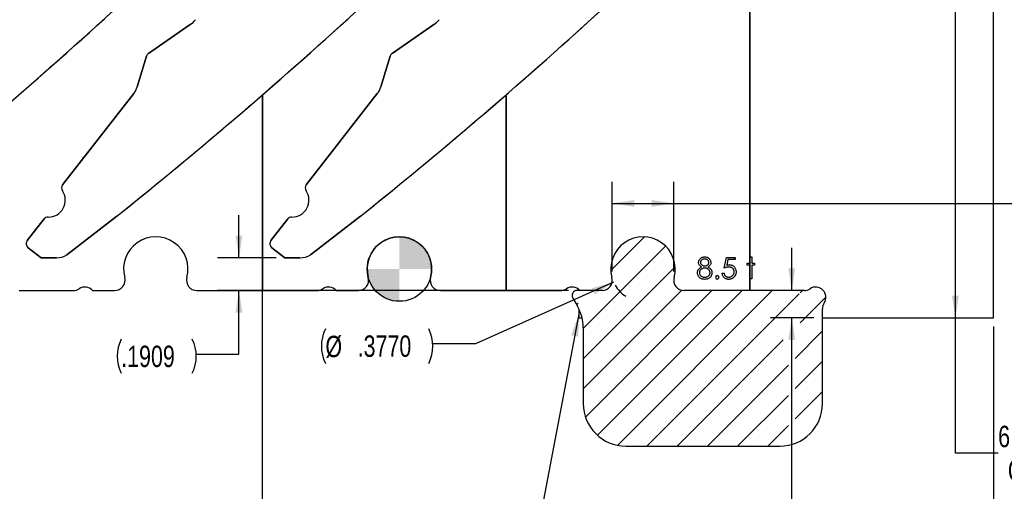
# Model space of a CAD drawing. Header units: inches. Extents: x 0.1 to 87.3, y 0.1 to 33.9.
# Tile 112 of 174: x 42.7 to 48.4, y 19.4 to 22.2. Entities that reach past the tile are written whole.
import ezdxf

# ---------------------------------------------------------------- set-up
doc = ezdxf.new("R2010")
doc.units = ezdxf.units.IN
doc.header["$MEASUREMENT"] = 0
doc.layers.add('DIMENSIONS', color=171, linetype='Continuous')
doc.layers.add('NOTES', color=5, linetype='Continuous')
doc.styles.add('SLDTEXTSTYLE0', font='TXT', dxfattribs={"width": 0.75})
doc.dimstyles.new('SLDDIMSTYLE0', dxfattribs={"dimtxt": 0.125, "dimasz": 0.13, "dimexe": 0, "dimexo": 0.0625, "dimgap": 0.03125, "dimtad": 0, "dimtih": 1, "dimtoh": 1, "dimdec": 4, "dimrnd": 1e-09, "dimzin": 4, "dimdsep": 46, "dimtxsty": 'SLDTEXTSTYLE0', "dimsah": 1, "dimcen": 0.09, "dimadec": 0, "dimazin": 1, "dimtfac": 1, "dimtdec": 4, "dimtofl": 0, "dimtmove": 0, "dimatfit": 3, "dimfxl": 1, "dimfrac": 2, "dimtolj": 1, "dimtzin": 12, "dimarcsym": 0})
doc.dimstyles.new('SLDDIMSTYLE2', dxfattribs={"dimtxt": 0.125, "dimasz": 0.13, "dimexe": 0, "dimexo": 0.0625, "dimgap": 0.03125, "dimtad": 0, "dimtih": 1, "dimtoh": 1, "dimdec": 4, "dimrnd": 1e-09, "dimzin": 12, "dimdsep": 46, "dimtxsty": 'SLDTEXTSTYLE0', "dimsah": 1, "dimcen": 0.09, "dimadec": 0, "dimazin": 3, "dimtfac": 1, "dimtdec": 4, "dimtmove": 0, "dimatfit": 0, "dimfxl": 1, "dimfrac": 2, "dimtolj": 1, "dimtzin": 12, "dimarcsym": 0})
doc.dimstyles.new('SLDDIMSTYLE5', dxfattribs={"dimtxt": 0.125, "dimasz": 0.13, "dimexe": 0, "dimexo": 0.0625, "dimgap": 0.03125, "dimtad": 0, "dimtih": 1, "dimtoh": 1, "dimdec": 4, "dimrnd": 1e-09, "dimzin": 4, "dimdsep": 46, "dimtxsty": 'SLDTEXTSTYLE0', "dimsah": 1, "dimcen": 0.09, "dimadec": 0, "dimazin": 1, "dimtfac": 1, "dimtdec": 4, "dimtmove": 0, "dimatfit": 0, "dimfxl": 1, "dimfrac": 2, "dimtolj": 1, "dimtzin": 12, "dimarcsym": 0})
doc.dimstyles.new('SLDDIMSTYLE6', dxfattribs={"dimtxt": 0.125, "dimasz": 0.13, "dimexe": 0, "dimexo": 0.0625, "dimgap": 0.03125, "dimtad": 0, "dimtih": 1, "dimtoh": 1, "dimdec": 4, "dimrnd": 1e-09, "dimzin": 12, "dimdsep": 46, "dimtxsty": 'SLDTEXTSTYLE0', "dimsah": 1, "dimcen": 0.09, "dimadec": 0, "dimazin": 3, "dimtfac": 1, "dimtdec": 4, "dimtofl": 0, "dimtmove": 0, "dimatfit": 3, "dimfxl": 1, "dimfrac": 2, "dimtolj": 1, "dimtzin": 12, "dimarcsym": 0})
doc.dimstyles.new('SLDDIMSTYLE7', dxfattribs={"dimtxt": 0.125, "dimasz": 0.13, "dimexe": 0, "dimexo": 0.0625, "dimgap": 0.03125, "dimtad": 0, "dimtih": 1, "dimtoh": 1, "dimdec": 1, "dimrnd": 1e-09, "dimzin": 12, "dimdsep": 46, "dimtxsty": 'SLDTEXTSTYLE0', "dimsah": 1, "dimcen": 0.09, "dimadec": 0, "dimazin": 3, "dimtfac": 1, "dimtdec": 1, "dimtofl": 0, "dimtmove": 0, "dimatfit": 3, "dimfxl": 1, "dimfrac": 2, "dimtolj": 1, "dimtzin": 12, "dimarcsym": 0})
doc.dimstyles.new('SLDDIMSTYLE8', dxfattribs={"dimtxt": 0.125, "dimasz": 0.13, "dimexe": 0, "dimexo": 0.0625, "dimgap": 0.03125, "dimtad": 0, "dimtih": 1, "dimtoh": 1, "dimdec": 4, "dimrnd": 1e-09, "dimzin": 4, "dimdsep": 46, "dimtxsty": 'SLDTEXTSTYLE0', "dimsah": 1, "dimcen": 0, "dimadec": 0, "dimazin": 1, "dimtfac": 1, "dimtdec": 4, "dimtofl": 0, "dimtmove": 0, "dimatfit": 3, "dimfxl": 1, "dimfrac": 2, "dimtolj": 1, "dimtzin": 12, "dimarcsym": 0})
doc.dimstyles.new('SLDDIMSTYLE9', dxfattribs={"dimtxt": 0.18, "dimasz": 0.13, "dimexe": 0, "dimexo": 0.0625, "dimgap": 0, "dimtad": 0, "dimtih": 1, "dimtoh": 1, "dimdec": 0, "dimrnd": 1e-09, "dimzin": 0, "dimdsep": 46, "dimtxsty": 'Standard', "dimsah": 1, "dimcen": 0.09, "dimadec": 0, "dimazin": 0, "dimtfac": 0.13, "dimtdec": 0, "dimtofl": 0, "dimtmove": 0, "dimatfit": 3, "dimfxl": 1, "dimfrac": 2, "dimtolj": 1, "dimtzin": 0, "dimarcsym": 0})

# ---------------------------------------------------------------- blocks, each defined once
blk = doc.blocks.new('SW_HATCH_6')
at = {"color": 0, "linetype": 'Continuous', "lineweight": 18}
for p, q in [((0.3877, 0.3877), (0.1907, 0.1907)), ((0.5108, 0.3341), (0.029, -0.1478)), ((0.567, 0.2134), (0.029, -0.3246)), ((0.6061, 0.0757), (0.029, -0.5014)), ((0.7815, 0.0744), (0.042, -0.6651)), ((0.9583, 0.0744), (0.1121, -0.7718)), ((1.135, 0.0744), (0.2299, -0.8308)), ((1.3118, 0.0744), (1.2985, 0.061)), ((0, 0), (-0.0095, -0.0095)), ((1.2921, 0.0547), (0.4018, -0.8356)), ((1.449, 0.0348), (1.2985, -0.1157)), ((1.429, -0.162), (1.2686, -0.3224)), ((1.1994, -0.2148), (0.5786, -0.8356)), ((1.429, -0.3388), (1.2686, -0.4991)), ((1.2293, -0.3617), (0.7554, -0.8356)), ((1.429, -0.5156), (1.2686, -0.6759)), ((1.2293, -0.5385), (0.9321, -0.8356)), ((1.2293, -0.7153), (1.1089, -0.8356))]:
    blk.add_line(p, q, dxfattribs=at)
blk = doc.blocks.new('_D')
at = {"layer": 'DIMENSIONS'}
for p, q in [((48.1618, 20.4384), (48.1618, 26.7484)), ((48.1618, 19.6468), (48.1618, 20.4384)), ((48.4118, 19.6468), (48.1618, 19.6468))]:
    blk.add_line(p, q, dxfattribs=at)
for points in [[(48.1618, 26.7484), (48.1418, 26.6184), (48.1818, 26.6184)], [(48.1618, 20.4384), (48.1818, 20.5684), (48.1418, 20.5684)]]:
    blk.add_solid(points, dxfattribs=at)
at = {"layer": 'DIMENSIONS', "char_height": 0.125, "attachment_point": 1, "style": 'SLDTEXTSTYLE0'}
for s, insert in [('6.3100', (48.4118, 19.8079)), ('COIL', (48.4684, 19.6095))]:
    blk.add_mtext(s, dxfattribs=dict(at, insert=insert))
blk = doc.blocks.new('_D_8')
at = {"layer": 'DIMENSIONS'}
for p, q in [((47.2045, 20.5984), (47.2045, 20.8484)), ((47.3346, 20.4384), (47.0795, 20.4384)), ((47.2045, 19.0846), (47.2045, 20.4384)), ((46.9545, 19.0846), (47.2045, 19.0846))]:
    blk.add_line(p, q, dxfattribs=at)
for centre, start, end in [((46.7139, 19.0719), 153.43495, 206.56505), ((46.7327, 19.0719), 333.43495, 26.56505)]:
    blk.add_arc(centre, 0.2219, start, end, dxfattribs=at)
for points in [[(47.2045, 20.5984), (47.2245, 20.7284), (47.1845, 20.7284)], [(47.2045, 20.4384), (47.1845, 20.3084), (47.2245, 20.3084)]]:
    blk.add_solid(points, dxfattribs=at)
at = {"layer": 'DIMENSIONS', "insert": (46.5155, 19.1338), "char_height": 0.125, "attachment_point": 1, "style": 'SLDTEXTSTYLE0'}
blk.add_mtext('.1600', dxfattribs=at)
blk = doc.blocks.new('_D_9')
at = {"layer": 'DIMENSIONS'}
for p, q in [((46.1547, 20.7084), (46.1547, 21.2322)), ((46.5144, 20.7084), (46.5144, 21.2322)), ((46.1547, 21.1072), (46.5144, 21.1072)), ((46.5144, 21.1072), (49.3301, 21.1072))]:
    blk.add_line(p, q, dxfattribs=at)
for centre, start, end in [((49.9957, 21.0945), 153.43495, 206.56505), ((49.6561, 21.0945), 333.43495, 26.56505)]:
    blk.add_arc(centre, 0.6656, start, end, dxfattribs=at)
for points in [[(46.1547, 21.1072), (46.2847, 21.0872), (46.2847, 21.1272)], [(46.5144, 21.1072), (46.3844, 21.1272), (46.3844, 21.0872)]]:
    blk.add_solid(points, dxfattribs=at)
at = {"layer": 'DIMENSIONS', "char_height": 0.125, "attachment_point": 1, "style": 'SLDTEXTSTYLE0'}
for s, insert in [('.3597', (49.6181, 21.3549)), ('SLUG', (49.6187, 21.1565)), ('RETENTION', (49.4003, 20.958))]:
    blk.add_mtext(s, dxfattribs=dict(at, insert=insert))
blk = doc.blocks.new('_D_10')
at = {"layer": 'DIMENSIONS'}
for p, q in [((2.8197, 20.8042), (2.8197, 14.5427)), ((48.3846, 20.3884), (48.3846, 14.5427)), ((2.8197, 14.6677), (27.4208, 14.6677)), ((48.3846, 14.6677), (27.7909, 14.6677))]:
    blk.add_line(p, q, dxfattribs=at)
for centre, start, end in [((27.6426, 14.655), 153.43495, 206.56505), ((27.569, 14.655), 333.43495, 26.56505)]:
    blk.add_arc(centre, 0.2219, start, end, dxfattribs=at)
for points in [[(2.8197, 14.6677), (2.9497, 14.6477), (2.9497, 14.6877)], [(48.3846, 14.6677), (48.2546, 14.6877), (48.2546, 14.6477)]]:
    blk.add_solid(points, dxfattribs=at)
at = {"layer": 'DIMENSIONS', "insert": (27.4442, 14.7169), "char_height": 0.125, "attachment_point": 1, "style": 'SLDTEXTSTYLE0'}
blk.add_mtext('45.6', dxfattribs=at)
blk = doc.blocks.new('_D_12')
at = {"layer": 'DIMENSIONS'}
for p, q in [((43.9713, 20.7892), (43.9713, 21.0392)), ((44.1886, 20.7892), (43.8463, 20.7892)), ((45.8996, 20.5984), (43.8463, 20.5984)), ((43.9713, 20.2266), (43.9713, 20.5984)), ((43.7213, 20.2266), (43.9713, 20.2266))]:
    blk.add_line(p, q, dxfattribs=at)
for centre, start, end in [((43.4807, 20.2139), 153.43495, 206.56505), ((43.4994, 20.2139), 333.43495, 26.56505)]:
    blk.add_arc(centre, 0.2219, start, end, dxfattribs=at)
for points in [[(43.9713, 20.7892), (43.9913, 20.9192), (43.9513, 20.9192)], [(43.9713, 20.5984), (43.9513, 20.4684), (43.9913, 20.4684)]]:
    blk.add_solid(points, dxfattribs=at)
at = {"layer": 'DIMENSIONS', "insert": (43.2822, 20.2758), "char_height": 0.125, "attachment_point": 1, "style": 'SLDTEXTSTYLE0'}
blk.add_mtext('.1909', dxfattribs=at)
blk = doc.blocks.new('_D_13')
at = {"layer": 'DIMENSIONS'}
for p, q in [((46.1625, 20.6465), (45.3547, 20.2857)), ((45.3547, 20.2857), (45.1047, 20.2857))]:
    blk.add_line(p, q, dxfattribs=at)
for centre, radius, start, end in [((46.3346, 20.7234), 0.1885, 210.01892, 237.61622), ((44.6778, 20.273), 0.2247, 153.43495, 206.56505), ((44.88, 20.273), 0.2247, 333.43495, 26.56505)]:
    blk.add_arc(centre, radius, start, end, dxfattribs=at)
blk.add_solid([(46.1625, 20.6465), (46.0356, 20.6117), (46.0519, 20.5752)], dxfattribs=at)
at = {"layer": 'DIMENSIONS', "char_height": 0.125, "attachment_point": 1, "style": 'SLDTEXTSTYLE0'}
for s, insert in [('%%c', (44.4768, 20.3336)), ('.3770', (44.6653, 20.3356))]:
    blk.add_mtext(s, dxfattribs=dict(at, insert=insert))
blk = doc.blocks.new('SW_DOWELSYMBOL_9')
at = {"linetype": 'Continuous', "lineweight": 18}
h = blk.add_hatch(color=0, dxfattribs=at)
edge = h.paths.add_edge_path(flags=0)
edge.add_arc((0, 0), 0.1885, 0, 90)
edge.add_line((0, 0.1885), (0, 0))
edge.add_line((0, 0), (0.1885, 0))
h = blk.add_hatch(color=0, dxfattribs=at)
edge = h.paths.add_edge_path(flags=0)
edge.add_arc((0, 0), 0.1885, 180, 270)
edge.add_line((0, -0.1885), (0, 0))
edge.add_line((0, 0), (-0.1885, 0))
at = {"layer": 'NOTES', "color": 0}
blk.add_circle((0, 0), 0.1885, dxfattribs=at)

msp = doc.modelspace()

# ---------------------------------------------------------------- linework, layer by layer
at = {"color": 7, "linetype": 'Continuous', "lineweight": 25}
for p, q in [((48.38457, 20.43835), (48.38457, 26.74835)), ((46.95957, 20.59835), (46.95957, 25.06934)), ((46.95957, 25.06934), (46.95957, 20.59835)), ((43.44269, 21.98389), (43.68611, 22.1521)), ((43.68611, 22.1521), (43.44269, 21.98389)), ((44.86769, 21.98389), (45.11111, 22.1521)), ((45.11111, 22.1521), (44.86769, 21.98389)), ((43.37649, 21.78893), (43.43105, 21.96795)), ((43.43105, 21.96795), (43.37649, 21.78893)), ((44.80149, 21.78893), (44.85605, 21.96795)), ((44.85605, 21.96795), (44.80149, 21.78893)), ((42.93979, 21.21642), (43.35542, 21.74841)), ((43.35542, 21.74841), (42.93979, 21.21642)), ((44.10957, 20.59835), (44.10957, 21.74249)), ((44.10957, 21.74249), (44.10957, 20.59835)), ((44.36479, 21.21642), (44.78042, 21.74841)), ((44.78042, 21.74841), (44.36479, 21.21642)), ((45.53457, 21.74249), (45.53457, 20.59835)), ((45.53457, 20.59835), (45.53457, 21.74249)), ((43.2569, 21.03268), (42.96466, 20.80598)), ((42.96466, 20.80598), (43.2569, 21.03268)), ((44.6819, 21.03268), (44.38966, 20.80598)), ((44.38966, 20.80598), (44.6819, 21.03268)), ((42.7331, 20.89016), (42.8314, 21.01599)), ((42.8314, 21.01599), (42.7331, 20.89016)), ((44.1581, 20.89016), (44.2564, 21.01599)), ((44.2564, 21.01599), (44.1581, 20.89016)), ((42.81356, 20.78923), (42.73827, 20.84805)), ((42.73827, 20.84805), (42.81356, 20.78923)), ((44.23856, 20.78923), (44.16327, 20.84805)), ((44.16327, 20.84805), (44.23856, 20.78923)), ((42.903, 20.78906), (42.81356, 20.78923)), ((42.81356, 20.78923), (42.903, 20.78906)), ((44.328, 20.78906), (44.23856, 20.78923)), ((44.23856, 20.78923), (44.328, 20.78906)), ((42.68457, 20.59835), (43.00324, 20.59835)), ((43.1143, 20.59835), (43.24473, 20.59835)), ((43.72442, 20.59835), (44.10957, 20.59835)), ((44.10957, 20.59835), (44.42824, 20.59835)), ((44.5393, 20.59835), (44.66973, 20.59835)), ((45.14942, 20.59835), (45.53457, 20.59835)), ((45.53457, 20.59835), (45.85324, 20.59835)), ((46.09473, 20.59835), (45.94957, 20.59835)), ((47.27824, 20.59835), (46.57442, 20.59835)), ((45.92359, 20.55335), (45.95108, 20.50574)), ((45.95957, 20.48971), (45.95957, 20.43835)), ((47.38457, 19.93835), (47.38457, 20.49202)), ((45.95957, 20.43835), (45.97785, 20.43835)), ((47.38457, 20.43835), (48.38457, 20.43835)), ((45.98457, 20.38074), (45.98457, 19.93835)), ((46.23457, 19.68835), (47.13457, 19.68835))]:
    msp.add_line(p, q, dxfattribs=at)
at = {"color": 7, "linetype": 'Continuous'}
msp.add_line((44.10957, 16.36386), (44.10957, 20.59835), dxfattribs=at)
at = {"color": 7, "linetype": 'Continuous', "flags": 128}
for points in [[(46.71364, 20.73607), (46.7167, 20.73444), (46.71953, 20.73277), (46.72213, 20.73101), (46.72453, 20.72924), (46.72674, 20.72738), (46.72872, 20.72545), (46.73047, 20.7235), (46.73202, 20.72147), (46.73337, 20.71939), (46.73455, 20.71724), (46.73555, 20.71501), (46.73635, 20.71273), (46.737, 20.71036), (46.73745, 20.70793), (46.7377, 20.70542), (46.7378, 20.70284), (46.7378, 20.70284), (46.73765, 20.69924), (46.7372, 20.69573), (46.73648, 20.69233), (46.73545, 20.68905), (46.7341, 20.68584), (46.73247, 20.68279), (46.73057, 20.67981), (46.72834, 20.67695), (46.72834, 20.67695), (46.72528, 20.67375), (46.72193, 20.67094), (46.71825, 20.66859), (46.71424, 20.66666), (46.70994, 20.66516), (46.70533, 20.66408), (46.70039, 20.66346), (46.69516, 20.66323), (46.69516, 20.66323), (46.69013, 20.66343), (46.6854, 20.66398), (46.68096, 20.66493), (46.67688, 20.66623), (46.67308, 20.66794), (46.66962, 20.67002), (46.66647, 20.67244), (46.66361, 20.67527), (46.66108, 20.67833), (46.6589, 20.68146), (46.65708, 20.68466), (46.65555, 20.68794), (46.65437, 20.6913), (46.65354, 20.69473), (46.65304, 20.69824), (46.65287, 20.70182), (46.65287, 20.70182), (46.65297, 20.70445), (46.65324, 20.707), (46.6537, 20.70948), (46.65432, 20.71191), (46.65515, 20.71426), (46.65615, 20.71654), (46.65733, 20.71877), (46.65868, 20.72092), (46.66026, 20.72303), (46.66203, 20.72505), (46.66406, 20.72703), (46.66632, 20.72896), (46.66877, 20.73084), (46.67147, 20.73264), (46.67438, 20.73439), (46.67753, 20.73607), (46.67753, 20.73607), (46.67325, 20.73855), (46.66955, 20.74133), (46.66642, 20.74436), (46.66384, 20.74769), (46.66183, 20.75122), (46.66043, 20.75488), (46.65955, 20.75866), (46.65928, 20.76256), (46.65928, 20.76256), (46.65958, 20.76655), (46.66048, 20.77048), (46.66201, 20.77438), (46.66411, 20.77821), (46.66677, 20.78184), (46.66987, 20.78505), (46.67343, 20.78785), (46.67746, 20.79026), (46.68182, 20.79219), (46.68635, 20.79354), (46.69103, 20.79436), (46.69591, 20.79464), (46.69591, 20.79464), (46.70067, 20.79436), (46.70523, 20.79354), (46.70961, 20.79214), (46.71382, 20.79021), (46.71772, 20.7878), (46.72115, 20.78497), (46.72416, 20.78177), (46.72671, 20.77816), (46.72877, 20.77433), (46.73022, 20.77038), (46.73109, 20.76635), (46.73139, 20.76221), (46.73139, 20.76221), (46.73112, 20.75816), (46.73029, 20.75433), (46.72889, 20.75072), (46.72696, 20.74734), (46.72446, 20.74418), (46.72143, 20.74128), (46.7178, 20.73855), (46.71364, 20.73607)], [(46.87402, 20.79144), (46.87402, 20.77861), (46.87402, 20.77861), (46.8315, 20.77861), (46.8315, 20.77861), (46.82477, 20.74574), (46.82477, 20.74574), (46.82875, 20.74679), (46.83253, 20.74757), (46.83611, 20.74802), (46.83949, 20.74817), (46.83949, 20.74817), (46.84367, 20.74799), (46.84768, 20.74744), (46.85149, 20.74654), (46.85512, 20.74529), (46.85855, 20.74368), (46.86178, 20.74171), (46.86483, 20.73938), (46.86771, 20.73667), (46.87032, 20.73369), (46.87257, 20.73054), (46.8745, 20.72716), (46.87605, 20.7236), (46.87728, 20.71982), (46.87813, 20.71584), (46.87866, 20.71166), (46.87883, 20.70728), (46.87883, 20.70728), (46.87873, 20.70422), (46.87848, 20.70122), (46.87803, 20.69829), (46.8774, 20.69541), (46.8766, 20.6926), (46.87563, 20.68987), (46.87445, 20.68719), (46.87312, 20.68456), (46.87164, 20.68206), (46.87002, 20.67971), (46.86829, 20.6775), (46.86644, 20.67545), (46.86443, 20.67355), (46.8623, 20.67179), (46.86008, 20.67019), (46.8577, 20.66874), (46.85522, 20.66744), (46.85264, 20.66634), (46.84998, 20.66538), (46.84723, 20.66461), (46.84438, 20.66401), (46.84142, 20.66358), (46.83837, 20.66331), (46.83524, 20.66323), (46.83524, 20.66323), (46.8315, 20.66338), (46.82792, 20.66386), (46.82449, 20.66461), (46.82121, 20.66568), (46.81808, 20.66706), (46.8151, 20.66876), (46.81225, 20.67074), (46.80957, 20.67305), (46.80709, 20.6756), (46.80489, 20.67833), (46.80293, 20.68123), (46.80123, 20.68434), (46.7998, 20.68759), (46.79865, 20.69105), (46.79775, 20.69468), (46.7971, 20.69849), (46.7971, 20.69849), (46.80832, 20.69849), (46.80832, 20.69849), (46.80922, 20.69493), (46.81037, 20.69175), (46.8118, 20.6889), (46.81348, 20.68639), (46.81545, 20.68419), (46.81773, 20.68221), (46.82031, 20.68043), (46.82319, 20.67891), (46.82625, 20.67765), (46.8294, 20.67678), (46.83261, 20.67623), (46.83589, 20.67605), (46.83589, 20.67605), (46.83909, 20.6762), (46.84217, 20.67663), (46.84515, 20.67733), (46.84801, 20.67833), (46.85074, 20.67958), (46.85336, 20.68116), (46.85587, 20.68299), (46.85827, 20.68512), (46.86045, 20.68744), (46.86235, 20.68992), (46.86396, 20.69255), (46.86528, 20.69531), (46.86631, 20.69821), (46.86704, 20.70124), (46.86746, 20.70442), (46.86761, 20.70775), (46.86761, 20.70775), (46.86749, 20.71076), (46.86711, 20.71361), (46.86646, 20.71632), (46.86556, 20.71887), (46.86441, 20.7213), (46.86301, 20.72358), (46.86133, 20.72571), (46.8594, 20.72768), (46.85727, 20.72949), (46.85494, 20.73104), (46.85246, 20.73234), (46.84981, 20.73344), (46.84698, 20.73427), (46.84397, 20.73487), (46.84082, 20.73522), (46.83746, 20.73535), (46.83746, 20.73535), (46.83456, 20.73525), (46.83148, 20.73494), (46.82827, 20.73444), (46.82489, 20.73374), (46.82139, 20.73284), (46.81771, 20.73174), (46.8139, 20.73044), (46.80992, 20.72894), (46.80992, 20.72894), (46.82274, 20.79144), (46.82274, 20.79144), (46.87402, 20.79144)], [(46.95896, 20.79464), (46.97018, 20.79464), (46.97018, 20.79464), (46.97018, 20.75778), (46.97018, 20.75778), (46.9862, 20.75778), (46.9862, 20.75778), (46.9862, 20.74656), (46.9862, 20.74656), (46.97018, 20.74656), (46.97018, 20.74656), (46.97018, 20.66644), (46.97018, 20.66644), (46.95896, 20.66644), (46.95896, 20.66644), (46.95896, 20.74656), (46.95896, 20.74656), (46.94293, 20.74656), (46.94293, 20.74656), (46.94293, 20.75778), (46.94293, 20.75778), (46.95896, 20.75778), (46.95896, 20.75778), (46.95896, 20.79464)], [(46.69529, 20.78182), (46.69266, 20.78172), (46.69015, 20.78147), (46.68777, 20.78102), (46.6855, 20.78039), (46.68332, 20.77957), (46.68129, 20.77859), (46.67936, 20.77741), (46.67753, 20.77606), (46.67588, 20.77458), (46.67445, 20.77306), (46.67325, 20.77145), (46.67225, 20.76978), (46.6715, 20.76802), (46.67095, 20.76622), (46.6706, 20.76434), (46.6705, 20.76239), (46.6705, 20.76239), (46.67062, 20.76044), (46.67097, 20.75856), (46.67155, 20.7567), (46.6724, 20.7549), (46.67345, 20.75315), (46.67475, 20.75142), (46.67628, 20.74977), (46.67806, 20.74814), (46.67999, 20.74664), (46.68202, 20.74534), (46.68409, 20.74426), (46.68627, 20.74336), (46.68853, 20.74266), (46.69085, 20.74216), (46.69326, 20.74186), (46.69574, 20.74176), (46.69574, 20.74176), (46.69892, 20.74193), (46.70202, 20.74248), (46.70503, 20.74338), (46.70796, 20.74464), (46.71069, 20.74621), (46.71309, 20.74807), (46.71517, 20.75017), (46.71695, 20.75255), (46.71835, 20.75508), (46.71938, 20.75758), (46.71998, 20.76011), (46.72018, 20.76264), (46.72018, 20.76264), (46.72008, 20.76442), (46.71978, 20.76614), (46.71928, 20.76782), (46.71857, 20.7695), (46.71767, 20.77113), (46.7166, 20.77271), (46.71529, 20.77426), (46.71379, 20.77579), (46.71211, 20.77719), (46.71026, 20.77841), (46.70821, 20.77947), (46.70598, 20.78032), (46.70357, 20.78097), (46.701, 20.78144), (46.69824, 20.78172), (46.69529, 20.78182)], [(46.69601, 20.72894), (46.69268, 20.72881), (46.6895, 20.72841), (46.68645, 20.72778), (46.68354, 20.72688), (46.68076, 20.72571), (46.67811, 20.72428), (46.67561, 20.7226), (46.67325, 20.72067), (46.6711, 20.71857), (46.66925, 20.71639), (46.66767, 20.71411), (46.66639, 20.71176), (46.66536, 20.7093), (46.66466, 20.70677), (46.66424, 20.70415), (46.66409, 20.70144), (46.66409, 20.70144), (46.66434, 20.69809), (46.66506, 20.69486), (46.66629, 20.69168), (46.66799, 20.68862), (46.67015, 20.68577), (46.6727, 20.68329), (46.67563, 20.68111), (46.67896, 20.67931), (46.68264, 20.67788), (46.68657, 20.67688), (46.6908, 20.67625), (46.69529, 20.67605), (46.69529, 20.67605), (46.69879, 20.67618), (46.7021, 20.67655), (46.70523, 20.67718), (46.70816, 20.67805), (46.71091, 20.67916), (46.71349, 20.68053), (46.71589, 20.68214), (46.7181, 20.68401), (46.72008, 20.68604), (46.7218, 20.68817), (46.72328, 20.69037), (46.72446, 20.69265), (46.72538, 20.69501), (46.72606, 20.69746), (46.72646, 20.69999), (46.72659, 20.70262), (46.72659, 20.70262), (46.72644, 20.70517), (46.72604, 20.70763), (46.72533, 20.71003), (46.72436, 20.71236), (46.72308, 20.71461), (46.72155, 20.71679), (46.71973, 20.71889), (46.71762, 20.72092), (46.71532, 20.7228), (46.71291, 20.72443), (46.71039, 20.72581), (46.70773, 20.72693), (46.70498, 20.72781), (46.7021, 20.72843), (46.69912, 20.72881), (46.69601, 20.72894)]]:
    msp.add_lwpolyline(points, dxfattribs=at)
at = {"color": 7, "linetype": 'Continuous', "lineweight": 25}
for centre, radius, start, end in [((24.62992, 42.56389), 27.55906, 308.622484, 312.564485), ((24.62992, 42.56389), 27.55906, 310.929207, 312.564485), ((26.05492, 42.56389), 27.55906, 308.622484, 312.564485), ((26.05492, 42.56389), 27.55906, 310.929207, 312.564485), ((27.47992, 42.56389), 27.55906, 308.622484, 312.564485), ((27.47992, 42.56389), 27.55906, 310.929207, 312.564485), ((43.60796, 22.2652), 0.13748, 304.645975, 322), ((43.60796, 22.2652), 0.13748, 304.645975, 322), ((45.03296, 22.2652), 0.13748, 304.645975, 322), ((45.03296, 22.2652), 0.13748, 304.645975, 322), ((43.45975, 21.95921), 0.03, 124.645975, 163.05179), ((43.45975, 21.95921), 0.03, 124.645975, 163.05179), ((44.88475, 21.95921), 0.03, 124.645975, 163.05179), ((44.88475, 21.95921), 0.03, 124.645975, 163.05179), ((43.25692, 21.82536), 0.125, 321.99999, 343.05179), ((43.25692, 21.82536), 0.125, 321.99999, 343.05179), ((44.68192, 21.82536), 0.125, 321.99999, 343.05179), ((44.68192, 21.82536), 0.125, 321.99999, 343.05179), ((26.05492, 42.56389), 27.55906, 308.622484, 310.929207), ((27.47992, 42.56389), 27.55906, 308.622484, 310.929207), ((42.96343, 21.19795), 0.03, 141.99999, 214.11214), ((42.96343, 21.19795), 0.03, 141.99999, 214.11214), ((44.38843, 21.19795), 0.03, 141.99999, 214.11214), ((44.38843, 21.19795), 0.03, 141.99999, 214.11214), ((42.8571, 21.12593), 0.09843, 269.083952, 34.11214), ((42.8571, 21.12593), 0.09843, 269.083952, 34.11214), ((44.2821, 21.12593), 0.09843, 269.083952, 34.11214), ((44.2821, 21.12593), 0.09843, 269.083952, 34.11214), ((42.85505, 20.99752), 0.03, 89.083952, 141.99999), ((42.85505, 20.99752), 0.03, 89.083952, 141.99999), ((44.28005, 20.99752), 0.03, 89.083952, 141.99999), ((44.28005, 20.99752), 0.03, 89.083952, 141.99999), ((43.48457, 20.72335), 0.1885, 344.836794, 195.163206), ((44.90957, 20.72335), 0.1885, 344.836794, 195.163206), ((46.33457, 20.72335), 0.1885, 344.836794, 195.163206), ((42.75674, 20.87169), 0.03, 141.99999, 232), ((42.75674, 20.87169), 0.03, 141.99999, 232), ((44.18174, 20.87169), 0.03, 141.99999, 232), ((44.18174, 20.87169), 0.03, 141.99999, 232), ((42.90322, 20.90906), 0.12, 269.891279, 300.794342), ((42.90322, 20.90906), 0.12, 269.891279, 300.794342), ((44.32822, 20.90906), 0.12, 269.891279, 300.794342), ((44.32822, 20.90906), 0.12, 269.891279, 300.794342), ((43.24473, 20.65835), 0.06, 270, 15.163206), ((43.72442, 20.65835), 0.06, 164.836794, 270), ((44.66973, 20.65835), 0.06, 270, 15.163206), ((45.14942, 20.65835), 0.06, 164.836794, 270), ((46.09473, 20.65835), 0.06, 270, 15.163206), ((46.57442, 20.65835), 0.06, 164.836794, 270), ((43.00324, 20.65835), 0.06, 270, 303.55731), ((43.06957, 20.55835), 0.06, 41.810315, 123.55731), ((44.42824, 20.65835), 0.06, 270, 303.55731), ((44.49457, 20.55835), 0.06, 41.810315, 123.55731), ((45.85324, 20.65835), 0.06, 270, 303.55731), ((45.91957, 20.55835), 0.06, 41.810315, 123.55731), ((45.94957, 20.56835), 0.03, 90, 210), ((47.27824, 20.65835), 0.06, 270, 303.55731), ((47.34457, 20.55835), 0.06, 326.44269, 123.55731), ((45.73457, 20.38074), 0.25, 0, 30), ((47.44457, 20.49202), 0.06, 146.44269, 180), ((46.23457, 19.93835), 0.25, 180, 270), ((47.13457, 19.93835), 0.25, 270, 0)]:
    msp.add_arc(centre, radius, start, end, dxfattribs=at)
at = {"color": 7, "linetype": 'Continuous'}
msp.add_arc((46.76906, 20.67525), 0.01042, 90.002397, 89.997603, dxfattribs=at)

# ---------------------------------------------------------------- block references
at = {"color": 5, "linetype": 'Continuous', "lineweight": 18, "true_color": 0x0000ff}
msp.add_blockref('SW_HATCH_6', (45.9556, 20.52398), dxfattribs=at)
at = {"layer": 'NOTES'}
msp.add_blockref('SW_DOWELSYMBOL_9', (44.90957, 20.72335), dxfattribs=at)

# ---------------------------------------------------------------- dimensions: what is measured, and where the dimension line sits
at = {"layer": 'DIMENSIONS'}
for base, p1, p2, angle, text, dimstyle, picture, middle in [((48.16177, 26.74835), (48.38457, 20.43835), (48.38457, 26.74835), 90, '<>\\PCOIL', 'SLDDIMSTYLE0', '_D', (48.16177, 19.64679)), ((43.97129, 20.78923), (45.94957, 20.59835), (44.23856, 20.78923), 90, '(<>)', 'SLDDIMSTYLE2', '_D_12', (43.97129, 20.22663)), ((2.81968, 14.66772), (48.38457, 20.43835), (2.81968, 20.85419), 0, '(<>)', 'SLDDIMSTYLE7', '_D_10', (27.60583, 14.66772)), ((47.20453, 20.43835), (47.27824, 20.59835), (47.38457, 20.43835), 90, '(<>)', 'SLDDIMSTYLE5', '_D_8', (47.20453, 19.08456))]:
    dim = msp.add_linear_dim(base=base, p1=p1, p2=p2, angle=angle, text=text, dimstyle=dimstyle, dxfattribs=at)
    dim.commit()
    dim.dimension.update_dxf_attribs({"geometry": picture, "text_midpoint": middle, "dimtype": 160})
dim = msp.add_linear_dim(base=(46.51442, 21.10723), p1=(46.15473, 20.65835), p2=(46.51442, 20.65835), text='(<>\\PSLUG\\PRETENTION)', dimstyle='SLDDIMSTYLE6', dxfattribs=at)
dim.commit()
dim.dimension.update_dxf_attribs({"geometry": '_D_9', "text_midpoint": (49.82587, 21.10723), "dimtype": 160})
dim = msp.add_diameter_dim_2p(p1=(46.50669, 20.80022), p2=(46.16246, 20.64648), text='(<>)', dimstyle='SLDDIMSTYLE8', dxfattribs=at)
dim.commit()
dim.dimension.update_dxf_attribs({"geometry": '_D_13', "text_midpoint": (44.77889, 20.28571), "dimtype": 163})

# ---------------------------------------------------------------- leaders
at = {"layer": 'NOTES'}
msp.add_leader([(45.95957, 20.45994), (45.41018, 17.57803), (45.66018, 17.57803)], dimstyle='SLDDIMSTYLE9', dxfattribs=at)

doc.saveas('drawing.dxf')
